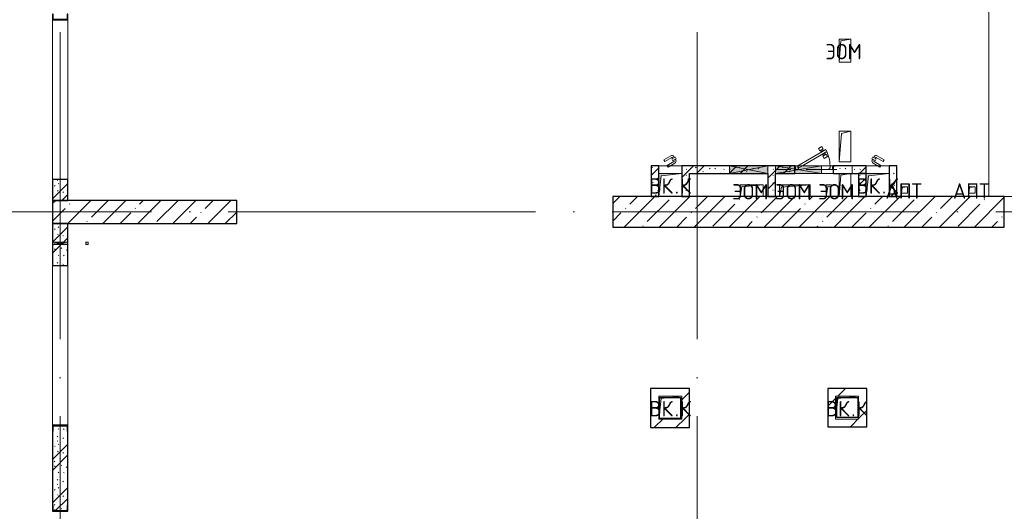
# Model space of a CAD drawing. Header units: millimetres. Extents: x -30540 to 173936, y -11730 to 122288.
# Tile 17 of 116: x -13992 to -1165, y 61350 to 67753. Entities that reach past the tile are written whole.
import ezdxf

# ---------------------------------------------------------------- set-up
doc = ezdxf.new("R2010")
doc.units = ezdxf.units.MM
doc.linetypes.add('3_ Штрих_ 1 х 1 мм', pattern=[400, 200, -200])
doc.linetypes.add('ADSK_Линия сетки', pattern=[5000, 4000, -500, 0, -500])
for name, color, linetype, lineweight in [('A-____-NOTE-TEXT', 7, 'Continuous', 18), ('A-DOOR-____-MCUT', 7, 'Continuous', 9), ('A-DOOR-____-OTLN', 7, 'Continuous', 18), ('A-DOOR-FRAM-MCUT', 7, 'Continuous', 9), ('A-FLOR-____-OTLN', 7, 'Continuous', 18), ('A-GENM-____-OTLN', 7, 'Continuous', 18), ('A-GLAZ-____-MCUT', 7, 'Continuous', 9), ('A-GLAZ-____-OTLN', 7, 'Continuous', 18), ('A-WALL-____-MCUT', 7, 'Continuous', 40), ('A-WALL-____-OTLN', 7, 'Continuous', 18), ('A-WALL-____-PATT', 7, 'Continuous', 40), ('I-WALL-____-MCUT', 7, 'Continuous', 40), ('I-WALL-____-OTLN', 7, 'Continuous', 18), ('M-EQPM-____-OTLN', 7, 'Continuous', 18), ('S-BEAM-____-OTLN', 7, 'Continuous', 18), ('S-COLS-____-MCUT', 7, 'Continuous', 40), ('S-COLS-____-OTLN', 7, 'Continuous', 18), ('S-GRID-____-OTLN', 7, 'Continuous', 9)]:
    doc.layers.add(name, color=color, linetype=linetype, lineweight=lineweight)
doc.styles.add('GOST Common', font='GOST_Common.ttf', dxfattribs={"height": 200})
pattern_1 = [(135, (300.56, 377.28), (-565.6854, 6e-14), [10, -790]), (135, (349.8, 474.73), (-565.6854, 6e-14), [10, -790]), (135, (423.93, 473.06), (-565.6854, 6e-14), [10, -790]), (135, (229.92, 447.9), (-565.6854, 6e-14), [10, -790]), (135, (155.08, 447.9), (-565.6854, 6e-14), [10, -790]), (135, (114.9, 369.03), (-565.6854, 6e-14), [10, -790]), (135, (132.43, 285.8), (-565.6854, 6e-14), [10, -790]), (135, (214.66, 322), (-565.6854, 6e-14), [10, -790]), (135, (198.16, 261.88), (-565.6854, 6e-14), [10, -790]), (135, (45.2, 272.9), (-565.6854, 6e-14), [10, -790]), (135, (42.32, 336.16), (-565.6854, 6e-14), [10, -790]), (135, (92.26, 192.24), (-565.6854, 6e-14), [10, -790]), (135, (7.07, 149.2), (-565.6854, 6e-14), [10, -790]), (135, (80.6, 95.1), (-565.6854, 6e-14), [10, -790]), (135, (79.53, 36.94), (-565.6854, 6e-14), [10, -790]), (135, (153.87, 74.56), (-565.6854, 6e-14), [10, -790]), (135, (228.35, 124.8), (-565.6854, 6e-14), [10, -790]), (135, (279.75, 180.4), (-565.6854, 6e-14), [10, -790]), (135, (282.9, 31.63), (-565.6854, 6e-14), [10, -790]), (135, (377.38, 53.45), (-565.6854, 6e-14), [10, -790]), (135, (352.28, 102.7), (-565.6854, 6e-14), [10, -790]), (135, (354.05, 0), (-565.6854, 6e-14), [10, -790]), (135, (553.23, 16.45), (-565.6854, 6e-14), [10, -790]), (135, (542.38, 63.45), (-565.6854, 6e-14), [10, -790]), (135, (536.58, 239.3), (-565.6854, 6e-14), [10, -790]), (135, (475.85, 203.9), (-565.6854, 6e-14), [10, -790]), (135, (475.85, 316.54), (-565.6854, 6e-14), [10, -790]), (135, (520.8, 408.7), (-565.6854, 6e-14), [10, -790]), (135, (551.1, 470.8), (-565.6854, 6e-14), [10, -790]), (135, (235.25, 537.93), (-565.6854, 6e-14), [10, -790]), (135, (407.25, 547.65), (-565.6854, 6e-14), [10, -790]), (135, (94.5, 558.6), (-565.6854, 6e-14), [10, -790]), (135, (46.4, 532.3), (-565.6854, 6e-14), [10, -790]), (135, (85.56, 465.04), (-565.6854, 6e-14), [10, -790]), (135, (355.53, 181.14), (-565.6854, 6e-14), [10, -790]), (135, (362.23, 243.6), (-565.6854, 6e-14), [10, -790]), (135, (413.45, 344.1), (-565.6854, 6e-14), [10, -790]), (135, (286.3, 273.25), (-565.6854, 6e-14), [10, -790]), (135, (423.02, 263.72), (-565.6854, 6e-14), [10, -790]), (135, (162.94, 190.2), (-565.6854, 6e-14), [10, -790]), (135, (470.25, 120.93), (-565.6854, 6e-14), [10, -790]), (135, (484.48, 9.78), (-565.6854, 6e-14), [10, -790]), (45, (0, 212.13), (-565.6854, 0), []), (45, (212.13, 0), (-565.6854, 0), []), (45, (353.55, 0), (-565.6854, 0), []), (45, (0, 353.55), (-565.6854, 0), [])]
pattern_2 = [(45, (0, 0), (-424.264, 424.264), []), (45, (0, 282.8), (-424.264, 424.264), [])]
pattern_3 = [(45, (0, 0), (-228.0985, 228.0985), []), (45, (228.1, 0), (-228.0985, 228.0985), [403.225, -80.645, 6.706, -73.939])]

# ---------------------------------------------------------------- blocks, each defined once
blk = doc.blocks.new('АР_Отверстие прямоугольное - ЭОМ-4873764-01 ЭМ')
at = {"layer": 'A-GLAZ-____-OTLN', "lineweight": 13, "true_color": 0xf9f9f9}
blk.add_hatch(color=7, dxfattribs=at).paths.add_polyline_path([(425, 50), (-175, 50), (-175, -50), (425, -50)])
at = {"layer": 'A-GLAZ-____-MCUT', "color": 254, "lineweight": 15, "true_color": 0xcccccc}
for p, q in [((-175, 50), (-175, -50)), ((425, 50), (425, -50))]:
    blk.add_line(p, q, dxfattribs=at)
at = {"layer": 'A-GLAZ-____-OTLN', "color": 254, "lineweight": 5, "true_color": 0xcccccc}
for p, q in [((425, 50), (-175, -50)), ((-175, 50), (425, -50))]:
    blk.add_line(p, q, dxfattribs=at)
at = {"layer": 'A-GLAZ-____-OTLN', "color": 254, "lineweight": 13, "true_color": 0xcccccc}
for p, q in [((425, 50), (-175, 50)), ((-175, 50), (-175, -50)), ((425, -50), (425, 50)), ((-175, -50), (425, -50))]:
    blk.add_line(p, q, dxfattribs=at)
blk = doc.blocks.new('АР_Отверстие прямоугольное - ЭОМ-4872988-01 ЭМ')
at = {"layer": 'A-GLAZ-____-OTLN', "lineweight": 13, "true_color": 0xf9f9f9}
blk.add_hatch(color=7, dxfattribs=at).paths.add_polyline_path([(375, 50), (-125, 50), (-125, -50), (375, -50)])
at = {"layer": 'A-GLAZ-____-MCUT', "color": 254, "lineweight": 15, "true_color": 0xcccccc}
for p, q in [((-125, 50), (-125, -50)), ((375, 50), (375, -50))]:
    blk.add_line(p, q, dxfattribs=at)
at = {"layer": 'A-GLAZ-____-OTLN', "color": 254, "lineweight": 5, "true_color": 0xcccccc}
for p, q in [((375, 50), (-125, -50)), ((-125, 50), (375, -50))]:
    blk.add_line(p, q, dxfattribs=at)
at = {"layer": 'A-GLAZ-____-OTLN', "color": 254, "lineweight": 13, "true_color": 0xcccccc}
for p, q in [((375, 50), (-125, 50)), ((-125, 50), (-125, -50)), ((375, -50), (375, 50)), ((-125, -50), (375, -50))]:
    blk.add_line(p, q, dxfattribs=at)
blk = doc.blocks.new('АР_Дверь однопольная - 500х1300h_400__ЭОМ_СС_EI60_аренда-7932234-01 ЭМ')
at = {"layer": 'A-DOOR-____-MCUT', "color": 254, "lineweight": 15, "true_color": 0xcccccc}
for p, q in [((154, 260), (-210, 50)), ((169, 234), (154, 260)), ((-150, 50), (169, 234)), ((-210, 50), (-195, 24)), ((-195, 24), (-150, 50))]:
    blk.add_line(p, q, dxfattribs=at)
at = {"layer": 'A-DOOR-____-OTLN', "color": 254, "lineweight": 5, "true_color": 0xcccccc}
for p, q in [((102, 299), (59, 274)), ((59, 274), (76, 244)), ((76, 244), (120, 269)), ((120, 269), (102, 299)), ((118, 245), (108, 263)), ((130, 252), (86, 227)), ((86, 227), (89, 223)), ((98, 233), (88, 251)), ((106, 192), (104, 197)), ((150, 217), (106, 192)), ((160, 200), (116, 175)), ((116, 175), (134, 145)), ((118, 199), (128, 181)), ((132, 248), (130, 252)), ((134, 145), (177, 170)), ((138, 211), (148, 193)), ((147, 222), (150, 217)), ((177, 170), (160, 200))]:
    blk.add_line(p, q, dxfattribs=at)
at = {"layer": 'A-DOOR-____-OTLN', "color": 254, "lineweight": 13, "true_color": 0xcccccc}
blk.add_arc((-210, 50), 420, 360, 30, dxfattribs=at)
at = {"layer": 'A-DOOR-FRAM-MCUT', "color": 254, "lineweight": 15, "true_color": 0xcccccc}
for p, q in [((-240, 50), (-250, 50)), ((-240, 0), (-250, 0)), ((-210, 50), (-240, 50)), ((-240, 50), (-240, 0)), ((-240, 0), (-200, 0)), ((-210, 20), (-210, 50)), ((-200, 20), (-210, 20)), ((-200, 0), (-200, 20)), ((210, 20), (200, 20)), ((200, 20), (200, 0)), ((200, 0), (240, 0)), ((240, 50), (210, 50)), ((210, 50), (210, 20)), ((240, 0), (240, 50)), ((240, 50), (250, 50)), ((240, 0), (250, 0))]:
    blk.add_line(p, q, dxfattribs=at)
blk = doc.blocks.new('АР_Дверь однопольная - 300х400h_200__ВК_ПУИ и аренда-V21-01 ЭМ')
at = {"layer": 'A-DOOR-____-OTLN', "color": 254, "lineweight": 5, "true_color": 0xcccccc}
for p, q in [((-84, 128), (4, 180)), ((-72, 107), (-84, 128)), ((-72, 107), (17, 158)), ((62, 164), (19, 139)), ((19, 139), (23, 133)), ((30, 146), (24, 156)), ((75, 142), (32, 117)), ((51, 158), (45, 169)), ((66, 158), (62, 164)), ((64, 136), (70, 125)), ((71, 149), (75, 142)), ((-42, 55), (47, 106)), ((-42, 55), (-29, 33)), ((-29, 33), (59, 84)), ((32, 117), (28, 124)), ((43, 123), (49, 113))]:
    blk.add_line(p, q, dxfattribs=at)
for centre, radius, start, end in [((19, 154), 30, 30, 120), ((19, 154), 4.99, 30, 120), ((44, 110), 4.99, 300, 30), ((44, 110), 30, 300, 30)]:
    blk.add_arc(centre, radius, start, end, dxfattribs=at)
blk = doc.blocks.new('АР_Дверь однопольная - 300х400h_200__ВК_ПУИ и аренда-V23-01 ЭМ')
at = {"layer": 'A-DOOR-____-OTLN', "color": 254, "lineweight": 5, "true_color": 0xcccccc}
for p, q in [((-71, 149), (-75, 142)), ((-75, 142), (-32, 117)), ((-64, 136), (-70, 125)), ((-66, 158), (-62, 164)), ((-62, 164), (-19, 139)), ((-51, 158), (-45, 169)), ((-30, 146), (-24, 156)), ((-19, 139), (-23, 133)), ((72, 107), (-17, 158)), ((84, 128), (-4, 180)), ((72, 107), (84, 128)), ((29, 33), (-59, 84)), ((-43, 123), (-49, 113)), ((42, 55), (-47, 106)), ((-32, 117), (-28, 124)), ((42, 55), (29, 33))]:
    blk.add_line(p, q, dxfattribs=at)
for centre, radius, start, end in [((-19, 154), 30, 60, 150), ((-19, 154), 4.99, 60, 150), ((-44, 110), 30, 150, 240), ((-44, 110), 4.99, 150, 240)]:
    blk.add_arc(centre, radius, start, end, dxfattribs=at)
blk = doc.blocks.new('АР_Фахверк_ _Швеллер полки параллельные_ - 20П-5006330-01 ЭМ')
at = {"layer": 'S-COLS-____-OTLN', "lineweight": 13, "true_color": 0xcccccc}
blk.add_hatch(color=254, dxfattribs=at).paths.add_polyline_path([(-23, 100), (-23, -100), (53, -100), (53, -91), (-17.8, -91), (-17.8, 91), (53, 91), (53, 100)])
at = {"layer": 'S-COLS-____-MCUT', "color": 254, "lineweight": 30, "true_color": 0xcccccc}
for p, q in [((53, 100), (-23, 100)), ((-23, 100), (-23, -100)), ((-17.8, -91), (-17.8, 91)), ((-17.8, 91), (53, 91)), ((53, 91), (53, 100)), ((-23, -100), (53, -100)), ((53, -91), (-17.8, -91)), ((53, -100), (53, -91))]:
    blk.add_line(p, q, dxfattribs=at)
blk = doc.blocks.new('АР_Отверстие прямоугольное - ВК_ПоливКР-5235156-01 ЭМ')
at = {"layer": 'A-GLAZ-____-OTLN', "lineweight": 13, "true_color": 0xf9f9f9}
blk.add_hatch(color=7, dxfattribs=at).paths.add_polyline_path([(140, 100), (110, 100), (110, -100), (140, -100)])
at = {"layer": 'A-GLAZ-____-MCUT', "color": 254, "lineweight": 15, "true_color": 0xcccccc}
for p, q in [((110, 100), (110, -100)), ((140, 100), (140, -100))]:
    blk.add_line(p, q, dxfattribs=at)
at = {"layer": 'A-GLAZ-____-OTLN', "color": 254, "lineweight": 5, "true_color": 0xcccccc}
for p, q in [((140, 100), (110, -100)), ((110, 100), (140, -100))]:
    blk.add_line(p, q, dxfattribs=at)
at = {"layer": 'A-GLAZ-____-OTLN', "color": 254, "lineweight": 13, "true_color": 0xcccccc}
for p, q in [((140, 100), (110, 100)), ((110, 100), (110, -100)), ((140, -100), (140, 100)), ((110, -100), (140, -100))]:
    blk.add_line(p, q, dxfattribs=at)
blk = doc.blocks.new('АР_Перемычка - 100_Ар_10x2_250-250-V29-01 ЭМ')
at = {"layer": 'S-BEAM-____-OTLN', "color": 254, "linetype": '3_ Штрих_ 1 х 1 мм', "lineweight": 15, "true_color": 0xdcdcdc}
for p, q in [((-500, 50), (-500, -50)), ((500, 50), (500, -50)), ((-500, 0), (100, 0)), ((100, 0), (500, 0))]:
    blk.add_line(p, q, dxfattribs=at)
blk = doc.blocks.new('АР_Канал вертикальный прямоугольный - ВК_К-7548682-01 ЭМ')
at = {"layer": 'M-EQPM-____-OTLN', "lineweight": 13, "true_color": 0xe2e2e2}
blk.add_hatch(color=254, dxfattribs=at).paths.add_polyline_path([(-150, -150), (-120, 120), (150, 150), (-150, 150)])
at = {"layer": 'M-EQPM-____-OTLN', "color": 253, "lineweight": 13, "true_color": 0xaaaaaa}
for p, q in [((150, 150), (-150, 150)), ((-150, 150), (-150, -150)), ((150, 150), (-150, 150)), ((-150, 150), (-150, -150)), ((-150, -150), (-150, 150)), ((-150, 150), (150, 150)), ((-120, 120), (150, 150)), ((-120, 120), (150, 150)), ((150, -150), (150, 150)), ((150, 150), (150, -150)), ((-150, -150), (-120, 120)), ((-150, -150), (-120, 120)), ((-150, -150), (150, -150)), ((150, -150), (-150, -150))]:
    blk.add_line(p, q, dxfattribs=at)
blk = doc.blocks.new('АР_Канал вертикальный прямоугольный - ЭОМ-V120-01 ЭМ')
at = {"layer": 'M-EQPM-____-OTLN', "lineweight": 13, "true_color": 0xe2e2e2}
blk.add_hatch(color=254, dxfattribs=at).paths.add_polyline_path([(-150, -75), (-128, 53), (150, 75), (-150, 75)])
at = {"layer": 'M-EQPM-____-OTLN', "color": 253, "lineweight": 13, "true_color": 0xaaaaaa}
for p, q in [((-80, 75), (-150, 75)), ((-150, 75), (-150, -75)), ((-80, 75), (-150, 75)), ((-150, 75), (-150, -75)), ((-150, -75), (-150, 75)), ((-150, 75), (-80, 75)), ((-150, -75), (-128, 53)), ((-150, -75), (-128, 53)), ((-128, 53), (-80, 56)), ((-128, 53), (-80, 56)), ((-150, -75), (-80, -75)), ((-80, -75), (-150, -75))]:
    blk.add_line(p, q, dxfattribs=at)
blk = doc.blocks.new('АР_Канал вертикальный прямоугольный - ЭОМ-5078183-01 ЭМ')
at = {"layer": 'M-EQPM-____-OTLN', "lineweight": 13, "true_color": 0xe2e2e2}
blk.add_hatch(color=254, dxfattribs=at).paths.add_polyline_path([(-200, -75), (-172.5, 47.5), (200, 75), (-200, 75)])
at = {"layer": 'M-EQPM-____-OTLN', "color": 253, "lineweight": 13, "true_color": 0xaaaaaa}
for p, q in [((200, 75), (-200, 75)), ((-200, 75), (-200, -75)), ((200, 75), (-200, 75)), ((-200, 75), (-200, -75)), ((-200, -75), (-200, 75)), ((-200, 75), (200, 75)), ((-200, -75), (-172.5, 47.5)), ((-200, -75), (-172.5, 47.5)), ((-172.5, 47.5), (200, 75)), ((-172.5, 47.5), (200, 75)), ((200, -75), (200, 75)), ((200, 75), (200, -75)), ((-200, -75), (200, -75)), ((200, -75), (-200, -75))]:
    blk.add_line(p, q, dxfattribs=at)
blk = doc.blocks.new('АР_Канал вертикальный прямоугольный - ЭОМ-5078182-01 ЭМ')
at = {"layer": 'M-EQPM-____-OTLN', "lineweight": 13, "true_color": 0xe2e2e2}
blk.add_hatch(color=254, dxfattribs=at).paths.add_polyline_path([(-150, -75), (-127.5, 52.5), (150, 75), (-150, 75)])
at = {"layer": 'M-EQPM-____-OTLN', "color": 253, "lineweight": 13, "true_color": 0xaaaaaa}
for p, q in [((150, 75), (-150, 75)), ((-150, 75), (-150, -75)), ((150, 75), (-150, 75)), ((-150, 75), (-150, -75)), ((-150, -75), (-150, 75)), ((-150, 75), (150, 75)), ((-150, -75), (-127.5, 52.5)), ((-150, -75), (-127.5, 52.5)), ((-127.5, 52.5), (150, 75)), ((-127.5, 52.5), (150, 75)), ((150, -75), (150, 75)), ((150, 75), (150, -75)), ((-150, -75), (150, -75)), ((150, -75), (-150, -75))]:
    blk.add_line(p, q, dxfattribs=at)
blk = doc.blocks.new('АР_Канал вертикальный прямоугольный - АПТ-5078201-01 ЭМ')
at = {"layer": 'M-EQPM-____-OTLN', "lineweight": 13, "true_color": 0xe2e2e2}
blk.add_hatch(color=254, dxfattribs=at).paths.add_polyline_path([(-40, -40), (-32, 32), (40, 40), (-40, 40)])
at = {"layer": 'M-EQPM-____-OTLN', "color": 253, "lineweight": 13, "true_color": 0xaaaaaa}
for p, q in [((40, 40), (-40, 40)), ((-40, 40), (-40, -40)), ((40, 40), (-40, 40)), ((-40, 40), (-40, -40)), ((-40, -40), (-40, 40)), ((-40, 40), (40, 40)), ((-40, -40), (-32, 32)), ((-40, -40), (-32, 32)), ((-32, 32), (40, 40)), ((-32, 32), (40, 40)), ((40, -40), (40, 40)), ((40, 40), (40, -40)), ((-40, -40), (40, -40)), ((40, -40), (-40, -40))]:
    blk.add_line(p, q, dxfattribs=at)
blk = doc.blocks.new('АР_Канал вертикальный прямоугольный - ЭОМ-7884160-01 ЭМ')
at = {"layer": 'A-GENM-____-OTLN', "color": 253, "lineweight": 13, "true_color": 0xaaaaaa}
for p, q in [((-75, 100), (-75, 150)), ((-75, 150), (75, 150))]:
    blk.add_line(p, q, dxfattribs=at)
at = {"layer": 'M-EQPM-____-OTLN', "color": 253, "lineweight": 13, "true_color": 0xaaaaaa}
for p, q in [((-75, -150), (-75, 150)), ((-75, 150), (75, 150)), ((-52.5, 127.5), (75, 150)), ((75, 150), (75, -150)), ((-75, -150), (-52.5, 127.5)), ((75, -150), (-75, -150))]:
    blk.add_line(p, q, dxfattribs=at)
blk = doc.blocks.new('АР_Канал вертикальный прямоугольный - ЭОМ-7884200-01 ЭМ')
at = {"layer": 'A-GENM-____-OTLN', "color": 253, "lineweight": 13, "true_color": 0xaaaaaa}
for p, q in [((-75, -200), (-75, 200)), ((-75, 200), (75, 200))]:
    blk.add_line(p, q, dxfattribs=at)
at = {"layer": 'M-EQPM-____-OTLN', "color": 253, "lineweight": 13, "true_color": 0xaaaaaa}
for p, q in [((-75, -200), (-75, 200)), ((-75, 200), (75, 200)), ((-75, -200), (-47.5, 172.5)), ((-47.5, 172.5), (75, 200)), ((75, 200), (75, -200)), ((75, -200), (-75, -200))]:
    blk.add_line(p, q, dxfattribs=at)
blk = doc.blocks.new('АР_Канал вертикальный прямоугольный - ЭОМ-5078233-01 ЭМ')
at = {"layer": 'A-GENM-____-OTLN', "color": 253, "lineweight": 13, "true_color": 0xaaaaaa}
for p, q in [((-75, -150), (-75, 150)), ((-75, 150), (75, 150))]:
    blk.add_line(p, q, dxfattribs=at)
at = {"layer": 'M-EQPM-____-OTLN', "color": 253, "lineweight": 13, "true_color": 0xaaaaaa}
for p, q in [((-75, -150), (-75, 150)), ((-75, 150), (75, 150)), ((-52.5, 127.5), (75, 150)), ((75, 150), (75, -150)), ((-75, -150), (-52.5, 127.5)), ((75, -150), (-75, -150))]:
    blk.add_line(p, q, dxfattribs=at)
blk = doc.blocks.new('АР_Канал вертикальный прямоугольный - ВК_ПоливКР-5235154-01 ЭМ')
at = {"layer": 'M-EQPM-____-OTLN', "lineweight": 13, "true_color": 0xe2e2e2}
blk.add_hatch(color=254, dxfattribs=at).paths.add_polyline_path([(-15, -15), (-12, 12), (15, 15), (-15, 15)])
at = {"layer": 'M-EQPM-____-OTLN', "color": 253, "lineweight": 13, "true_color": 0xaaaaaa}
for p, q in [((15, 15), (-15, 15)), ((-15, 15), (-15, -15)), ((15, 15), (-15, 15)), ((-15, 15), (-15, -15)), ((-15, -15), (-15, 15)), ((-15, 15), (15, 15)), ((-15, -15), (-12, 12)), ((-15, -15), (-12, 12)), ((-12, 12), (15, 15)), ((-12, 12), (15, 15)), ((15, -15), (15, 15)), ((15, 15), (15, -15)), ((-15, -15), (15, -15)), ((15, -15), (-15, -15))]:
    blk.add_line(p, q, dxfattribs=at)
blk = doc.blocks.new('Наметкина 10_РД_АР_К1_отсоединено_rvt-1-01 ЭМ')
at = {"layer": 'A-WALL-____-PATT', "lineweight": 5, "true_color": 0xcccccc}
h = blk.add_hatch(dxfattribs=at)
h.set_pattern_fill('FP_1', color=254, style=0, pattern_type=2)
h.set_pattern_definition(pattern_1)
h.paths.add_polyline_path([(-5765, 65450), (-5665, 65450), (-5665, 65850), (-5765, 65850), (-5765, 65720)])
h = blk.add_hatch(dxfattribs=at)
h.set_pattern_fill('FP_1', color=254, style=0, pattern_type=2)
h.set_pattern_definition(pattern_1)
h.paths.add_polyline_path([(-5365, 65450), (-5265, 65450), (-5265, 65850), (-5365, 65850), (-5365, 65720)])
h = blk.add_hatch(dxfattribs=at)
h.set_pattern_fill('FP_1', color=254, style=0, pattern_type=2)
h.set_pattern_definition(pattern_1)
h.paths.add_polyline_path([(-3895, 65750), (-3895, 65850), (-5265, 65850), (-5265, 65750), (-4017, 65750)])
h.paths.add_polyline_path([(-3395, 65750), (-2965, 65750), (-2965, 65850), (-3395, 65850)])
h = blk.add_hatch(dxfattribs=at)
h.set_pattern_fill('FP_1', color=254, style=0, pattern_type=2)
h.set_pattern_definition(pattern_1)
h.paths.add_polyline_path([(-2665, 65450), (-2565, 65450), (-2565, 65850), (-2665, 65850), (-2665, 65720)])
h = blk.add_hatch(dxfattribs=at)
h.set_pattern_fill('FP_1', color=254, style=0, pattern_type=2)
h.set_pattern_definition(pattern_1)
h.paths.add_polyline_path([(-4145, 65450), (-4145, 65750), (-4245, 65750), (-4245, 65450)])
h = blk.add_hatch(dxfattribs=at)
h.set_pattern_fill('FP_1', color=254, style=0, pattern_type=2)
h.set_pattern_definition(pattern_1)
h.paths.add_polyline_path([(-2965, 65450), (-2965, 65750), (-3065, 65750), (-3065, 65450)])
h = blk.add_hatch(dxfattribs=at)
h.set_pattern_fill('FP_1', color=254, style=0, pattern_type=2)
h.set_pattern_definition(pattern_1)
h.paths.add_polyline_path([(-13365, 65400), (-13365, 65670), (-13565, 65670), (-13565, 65400)])
h = blk.add_hatch(dxfattribs=at)
h.set_pattern_fill('FP_5', color=254, style=0, pattern_type=2)
h.set_pattern_definition(pattern_3)
h.paths.add_polyline_path([(-2935, 65050), (-1165, 65050), (-1165, 65450), (-6265, 65450), (-6265, 65050), (-2965, 65050)])
h = blk.add_hatch(dxfattribs=at)
h.set_pattern_fill('FP_1', color=254, style=0, pattern_type=2)
h.set_pattern_definition(pattern_1)
h.paths.add_polyline_path([(-13365, 64550), (-13365, 65100), (-13565, 65100), (-13565, 64550)])
h = blk.add_hatch(dxfattribs=at)
h.set_pattern_fill('FP_3', color=254, style=0, pattern_type=2)
h.set_pattern_definition(pattern_2)
h.paths.add_polyline_path([(-5385, 62830), (-5265, 62830), (-5265, 62950), (-5655, 62950), (-5655, 62850), (-5365, 62850), (-5545, 62830)])
h = blk.add_hatch(dxfattribs=at)
h.set_pattern_fill('FP_3', color=254, style=0, pattern_type=2)
h.set_pattern_definition(pattern_2)
h.paths.add_polyline_path([(-3362, 62570), (-3345, 62570), (-3345, 62730)])
h.paths.add_polyline_path([(-3465, 62570), (-3365, 62570), (-3365, 62850), (-3345, 62850), (-3345, 62950), (-3465, 62950), (-3465, 62850)])
h = blk.add_hatch(dxfattribs=at)
h.set_pattern_fill('FP_3', color=254, style=0, pattern_type=2)
h.set_pattern_definition(pattern_2)
h.paths.add_polyline_path([(-3075, 62830), (-2955, 62830), (-2955, 62950), (-3345, 62950), (-3345, 62850), (-3065, 62850), (-3245, 62830)])
h = blk.add_hatch(dxfattribs=at)
h.set_pattern_fill('FP_3', color=254, style=0, pattern_type=2)
h.set_pattern_definition(pattern_2)
h.paths.add_polyline_path([(-5265, 62560), (-5265, 62830), (-5385, 62830), (-5385, 62560), (-5365, 62560)])
h = blk.add_hatch(dxfattribs=at)
h.set_pattern_fill('FP_3', color=254, style=0, pattern_type=2)
h.set_pattern_definition(pattern_2)
h.paths.add_polyline_path([(-2955, 62570), (-2955, 62830), (-3075, 62830), (-3075, 62570), (-3065, 62570)])
h = blk.add_hatch(dxfattribs=at)
h.set_pattern_fill('FP_3', color=254, style=0, pattern_type=2)
h.set_pattern_definition(pattern_2)
h.paths.add_polyline_path([(-5265, 62440), (-5265, 62560), (-5664, 62560), (-5665, 62560), (-5775, 62560), (-5775, 62440), (-5635, 62440)])
h = blk.add_hatch(dxfattribs=at)
h.set_pattern_fill('FP_3', color=254, style=0, pattern_type=2)
h.set_pattern_definition(pattern_2)
h.paths.add_polyline_path([(-2955, 62450), (-2955, 62570), (-3362, 62570), (-3365, 62570), (-3465, 62570), (-3465, 62450), (-3335, 62450)])
h = blk.add_hatch(dxfattribs=at)
h.set_pattern_fill('FP_1', color=254, style=0, pattern_type=2)
h.set_pattern_definition(pattern_1)
h.paths.add_polyline_path([(-13365, 61350), (-13365, 62394), (-13374, 62394), (-13374, 62465), (-13556, 62465), (-13556, 62394), (-13565, 62394), (-13565, 61426), (-13556, 61426), (-13556, 61355), (-13374, 61355), (-13374, 61426), (-13365, 61426), (-13365, 61350)])
at = {"layer": 'S-COLS-____-OTLN', "lineweight": 5, "true_color": 0xcccccc}
h = blk.add_hatch(dxfattribs=at)
h.set_pattern_fill('FP_5', color=254, style=0, pattern_type=2)
h.set_pattern_definition(pattern_3)
h.paths.add_polyline_path([(-11165, 65100), (-11165, 65400), (-13565, 65400), (-13565, 65100), (-12178, 65100)])
at = {"layer": 'A-FLOR-____-OTLN', "color": 254, "lineweight": 13, "true_color": 0xcccccc}
for p, q in [((-1365, 65450), (-1365, 68600)), ((-1365, 68600), (-1365, 65450)), ((-1165, 65450), (2835, 65450))]:
    blk.add_line(p, q, dxfattribs=at)
at = {"layer": 'A-WALL-____-MCUT', "color": 254, "lineweight": 30, "true_color": 0xcccccc}
for p, q in [((-13365, 65670), (-13565, 65670)), ((-13565, 65670), (-13565, 65400)), ((-13365, 65400), (-13365, 65670)), ((-1165, 65450), (-6265, 65450)), ((-6265, 65450), (-6265, 65050)), ((-1165, 65050), (-1165, 65450)), ((-13565, 65400), (-13365, 65400)), ((-13365, 65100), (-13565, 65100)), ((-13565, 65100), (-13565, 64855)), ((-13365, 64855), (-13365, 65100)), ((-6265, 65050), (-1165, 65050)), ((-13565, 64855), (-13565, 64825)), ((-13565, 64825), (-13565, 64550)), ((-13365, 64825), (-13365, 64855)), ((-13365, 64550), (-13365, 64825)), ((-13565, 64550), (-13365, 64550)), ((-13565, 62394), (-13565, 61426)), ((-13365, 61426), (-13365, 62394))]:
    blk.add_line(p, q, dxfattribs=at)
at = {"layer": 'A-WALL-____-OTLN', "color": 254, "lineweight": 13, "true_color": 0xcccccc}
for p, q in [((-13565, 65670), (-13565, 67750)), ((-13365, 67750), (-13365, 65670)), ((-13565, 62470), (-13565, 64550)), ((-13365, 64550), (-13365, 62470))]:
    blk.add_line(p, q, dxfattribs=at)
at = {"layer": 'I-WALL-____-MCUT', "color": 254, "lineweight": 30, "true_color": 0xcccccc}
for p, q in [((-5765, 65850), (-5765, 65450)), ((-5665, 65850), (-5765, 65850)), ((-5665, 65450), (-5665, 65850)), ((-5265, 65850), (-5365, 65850)), ((-5365, 65850), (-5365, 65450)), ((-4745, 65850), (-5265, 65850)), ((-4245, 65850), (-4745, 65850)), ((-4145, 65850), (-4245, 65850)), ((-3895, 65850), (-4145, 65850)), ((-3895, 65750), (-3895, 65850)), ((-2965, 65850), (-3395, 65850)), ((-3395, 65850), (-3395, 65750)), ((-2965, 65750), (-2965, 65850)), ((-2565, 65850), (-2665, 65850)), ((-2665, 65850), (-2665, 65450)), ((-2565, 65450), (-2565, 65850)), ((-5265, 65750), (-4745, 65750)), ((-5265, 65450), (-5265, 65750)), ((-4745, 65750), (-4245, 65750)), ((-4245, 65750), (-4245, 65450)), ((-4145, 65750), (-3895, 65750)), ((-4145, 65450), (-4145, 65750)), ((-3395, 65750), (-2965, 65750)), ((-3065, 65750), (-3065, 65450)), ((-2965, 65750), (-3065, 65750)), ((-2965, 65450), (-2965, 65750)), ((-5765, 65450), (-5665, 65450)), ((-5365, 65450), (-5265, 65450)), ((-4245, 65450), (-4145, 65450)), ((-3065, 65450), (-2965, 65450)), ((-2665, 65450), (-2565, 65450)), ((-5655, 62950), (-5775, 62950)), ((-5775, 62950), (-5775, 62560)), ((-5265, 62950), (-5655, 62950)), ((-5265, 62830), (-5265, 62950)), ((-3345, 62950), (-3465, 62950)), ((-3465, 62950), (-3465, 62570)), ((-2955, 62950), (-3345, 62950)), ((-2955, 62830), (-2955, 62950)), ((-5655, 62830), (-5385, 62830)), ((-5655, 62560), (-5655, 62830)), ((-5385, 62830), (-5385, 62560)), ((-5265, 62560), (-5265, 62830)), ((-3345, 62830), (-3075, 62830)), ((-3345, 62570), (-3345, 62830)), ((-3075, 62830), (-3075, 62570)), ((-2955, 62570), (-2955, 62830)), ((-5775, 62560), (-5775, 62440)), ((-5385, 62560), (-5655, 62560)), ((-5265, 62440), (-5265, 62560)), ((-3465, 62570), (-3465, 62450)), ((-3075, 62570), (-3345, 62570)), ((-2955, 62450), (-2955, 62570)), ((-5775, 62440), (-5265, 62440)), ((-3465, 62450), (-2955, 62450))]:
    blk.add_line(p, q, dxfattribs=at)
at = {"layer": 'I-WALL-____-OTLN', "color": 254, "lineweight": 13, "true_color": 0xcccccc}
for p, q in [((-5665, 65850), (-5365, 65850)), ((-3895, 65850), (-3885, 65850)), ((-3795, 65850), (-3545, 65850)), ((-3545, 65850), (-3435, 65850)), ((-3405, 65850), (-3395, 65850)), ((-2965, 65850), (-2665, 65850)), ((-5365, 65750), (-5665, 65750)), ((-3545, 65750), (-3895, 65750)), ((-3395, 65750), (-3545, 65750)), ((-2665, 65750), (-2965, 65750))]:
    blk.add_line(p, q, dxfattribs=at)
at = {"layer": 'S-COLS-____-MCUT', "color": 254, "lineweight": 30, "true_color": 0xcccccc}
for p, q in [((-11165, 65400), (-13565, 65400)), ((-13565, 65400), (-13565, 65100)), ((-11165, 65100), (-11165, 65400)), ((-13565, 65100), (-11165, 65100))]:
    blk.add_line(p, q, dxfattribs=at)
at = {"layer": 'A-DOOR-____-OTLN', "color": 254, "lineweight": 13, "true_color": 0xcccccc}
for name, p in [('АР_Дверь однопольная - 500х1300h_400__ЭОМ_СС_EI60_аренда-7932234-01 ЭМ', (-3645, 65800)), ('АР_Дверь однопольная - 300х400h_200__ВК_ПУИ и аренда-V21-01 ЭМ', (-5515, 65800)), ('АР_Дверь однопольная - 300х400h_200__ВК_ПУИ и аренда-V23-01 ЭМ', (-2815, 65800))]:
    blk.add_blockref(name, p, dxfattribs=at)
at = {"layer": 'A-GLAZ-____-OTLN', "color": 254, "lineweight": 13, "true_color": 0xcccccc}
for name, p, rotation in [('АР_Отверстие прямоугольное - ЭОМ-4872988-01 ЭМ', (-4370, 65800), 180), ('АР_Отверстие прямоугольное - ЭОМ-4873764-01 ЭМ', (-3720, 65800), 180), ('АР_Отверстие прямоугольное - ВК_ПоливКР-5235156-01 ЭМ', (-13465, 64715), 89.9999999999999)]:
    blk.add_blockref(name, p, dxfattribs=dict(at, rotation=rotation))
at = {"layer": 'M-EQPM-____-OTLN', "color": 253, "lineweight": 5, "true_color": 0xaaaaaa}
for name, p in [('АР_Канал вертикальный прямоугольный - ЭОМ-5078233-01 ЭМ', (-3240, 67350)), ('АР_Канал вертикальный прямоугольный - ЭОМ-7884200-01 ЭМ', (-3240, 66100)), ('АР_Канал вертикальный прямоугольный - ВК_К-7548682-01 ЭМ', (-5515, 65600)), ('АР_Канал вертикальный прямоугольный - ЭОМ-7884160-01 ЭМ', (-3240, 65600)), ('АР_Канал вертикальный прямоугольный - ВК_К-7548682-01 ЭМ', (-2815, 65600)), ('АР_Канал вертикальный прямоугольный - ЭОМ-5078182-01 ЭМ', (-4455, 65525)), ('АР_Канал вертикальный прямоугольный - ЭОМ-5078183-01 ЭМ', (-3895, 65525)), ('АР_Канал вертикальный прямоугольный - ЭОМ-V120-01 ЭМ', (-3335, 65525)), ('АР_Канал вертикальный прямоугольный - АПТ-5078201-01 ЭМ', (-2465, 65535)), ('АР_Канал вертикальный прямоугольный - АПТ-5078201-01 ЭМ', (-1585, 65535)), ('АР_Канал вертикальный прямоугольный - ВК_ПоливКР-5235154-01 ЭМ', (-13115, 64840)), ('АР_Канал вертикальный прямоугольный - ВК_К-7548682-01 ЭМ', (-5515, 62700)), ('АР_Канал вертикальный прямоугольный - ВК_К-7548682-01 ЭМ', (-3215, 62700))]:
    blk.add_blockref(name, p, dxfattribs=at)
at = {"layer": 'S-BEAM-____-OTLN', "color": 254, "lineweight": 13, "true_color": 0xcccccc}
blk.add_blockref('АР_Перемычка - 100_Ар_10x2_250-250-V29-01 ЭМ', (-3645, 65800), dxfattribs=at)
at = {"layer": 'S-COLS-____-OTLN', "color": 254, "lineweight": 13, "true_color": 0xcccccc}
for p, rotation in [((-13465, 67773), 90), ((-13465, 62447), 270.0000000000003), ((-13465, 61373), 90)]:
    blk.add_blockref('АР_Фахверк_ _Швеллер полки параллельные_ - 20П-5006330-01 ЭМ', p, dxfattribs=dict(at, rotation=rotation))
at = {"layer": 'A-____-NOTE-TEXT', "color": 253, "lineweight": 5, "true_color": 0xaaaaaa, "char_height": 200, "attachment_point": 1, "style": 'GOST Common'}
for s, insert, width in [('ЭОМ', (-3495, 67437), 625.32), ('ВК', (-5790, 65687), 400.84), ('\\fGOST Common|b0|i0|c204|p34|;К', (-5393, 65687), 192.4), ('ВК', (-3090, 65687), 400.84), ('\\fGOST Common|b0|i0|c204|p34|;К', (-2693, 65687), 192.4), ('ЭОМ', (-4710, 65612), 625.32), ('ЭОМ', (-4150, 65612), 625.32), ('ЭОМ', (-3590, 65612), 625.32), ('АПТ', (-2713, 65622), 609.28), ('АПТ', (-1833, 65622), 609.28), ('\\fGOST Common|b0|i0|c204|p34|;.', (-5459, 65687), 80.17), ('\\fGOST Common|b0|i0|c204|p34|;.', (-2759, 65687), 80.17), ('ВК', (-5790, 62787), 400.84), ('\\fGOST Common|b0|i0|c204|p34|;К', (-5393, 62787), 192.4), ('ВК', (-3490, 62787), 400.84), ('\\fGOST Common|b0|i0|c204|p34|;К', (-3093, 62787), 192.4), ('\\fGOST Common|b0|i0|c204|p34|;.', (-5459, 62787), 80.17), ('\\fGOST Common|b0|i0|c204|p34|;.', (-3159, 62787), 80.17)]:
    blk.add_mtext(s, dxfattribs=dict(at, insert=insert, width=width))

msp = doc.modelspace()

# ---------------------------------------------------------------- linework, layer by layer
at = {"layer": 'S-GRID-____-OTLN', "color": 253, "linetype": 'ADSK_Линия сетки', "true_color": 0xaaaaaa}
for p, q in [((-13464.7, 23589.3), (-13464.7, 98105.9)), ((-5164.7, 23589.3), (-5164.7, 98105.9)), ((17726.8, 65250), (-28904.3, 65250))]:
    msp.add_line(p, q, dxfattribs=at)

# ---------------------------------------------------------------- block references
at = {"lineweight": 5}
msp.add_blockref('Наметкина 10_РД_АР_К1_отсоединено_rvt-1-01 ЭМ', (0, 0), dxfattribs=at)

doc.saveas('drawing.dxf')
